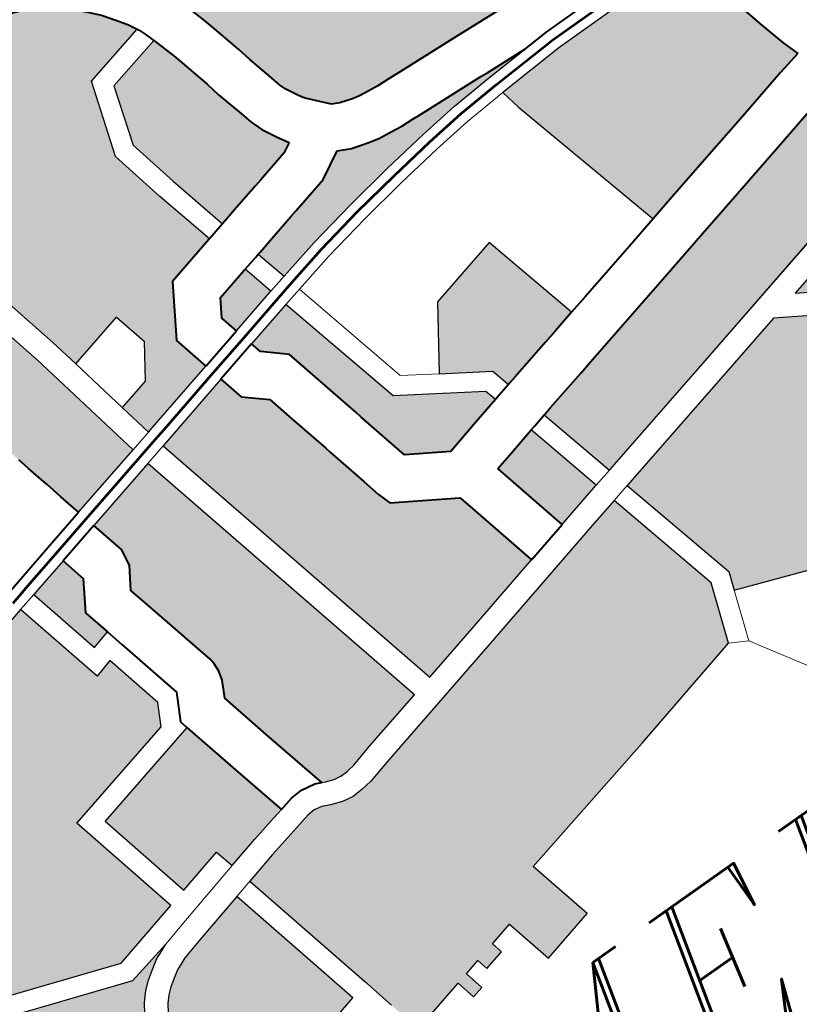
# Model space of a CAD drawing. Header units: metres. Extents: x 149090 to 149776, y 485756 to 486362.
# Tile 39 of 93: x 149582.81 to 149588.63, y 486296.48 to 486303.84. Entities that reach past the tile are written whole.
import ezdxf

# ---------------------------------------------------------------- set-up
doc = ezdxf.new("R2010")
doc.units = ezdxf.units.M
doc.header["$MEASUREMENT"] = 0
for name, color, linetype, lineweight in [('WVB-pen-brm-dik 018', 6, 'Continuous', 13), ('WVB-pen-brm-dik 050', 6, 'Continuous', 53), ('WVB-pen-dik 035', 1, 'Continuous', 40), ('WVB-raster-20%', 254, 'Continuous', 30), ('WVB-raster-60%', 253, 'Continuous', 30), ('WVB-tekst-dik 035', 1, 'Continuous', 40)]:
    doc.layers.add(name, color=color, linetype=linetype, lineweight=lineweight)
doc.styles.add('1 200   cursief   0.18', font='ITALICS.shx', dxfattribs={"height": 0.36})

# ---------------------------------------------------------------- blocks, each defined once
blk = doc.blocks.new('INZET')
at = {"layer": 'WVB-raster-20%', "extrusion": (0, 0, -1)}
for points in [[(0.09433, -0.066144), (0.094152, -0.066101), (0.093064, -0.065832), (0.093202, -0.065268), (0.092741, -0.064511), (0.091934, -0.064312), (0.091922, -0.06431), (0.092163, -0.063363), (0.092359, -0.062497), (0.092005, -0.061368), (0.091, -0.061128), (0.091074, -0.060991), (0.091236, -0.06076), (0.091314, -0.060651), (0.09144, -0.060509), (0.091543, -0.0604), (0.091711, -0.060249), (0.091801, -0.060176), (0.091908, -0.060098), (0.092043, -0.060017), (0.092237, -0.059915), (0.09236, -0.05986), (0.092559, -0.059788), (0.092958, -0.059651), (0.093199, -0.059567), (0.093976, -0.059303), (0.094445, -0.06066), (0.095114, -0.062599), (0.094726, -0.064226), (0.094631, -0.064687), (0.093733, -0.064466), (0.093601, -0.064995), (0.093931, -0.065496), (0.094439, -0.065617)], [(0.086334, -0.067883), (0.086018, -0.067805), (0.085252, -0.067617), (0.084354, -0.067403), (0.083519, -0.067194), (0.083146, -0.067108), (0.083234, -0.066853), (0.083349, -0.066424), (0.083444, -0.066047), (0.083624, -0.065342), (0.083704, -0.065002), (0.084888, -0.064977), (0.086011, -0.064984), (0.087081, -0.065045), (0.087014, -0.06536)], [(0.093006, -0.071557), (0.09207, -0.071327), (0.090757, -0.071001), (0.091023, -0.069917), (0.09109, -0.069642), (0.091094, -0.069627), (0.091993, -0.069085), (0.092058, -0.068887), (0.092128, -0.068598), (0.092285, -0.067957), (0.092308, -0.06786), (0.092465, -0.067218), (0.092569, -0.066793), (0.092896, -0.06651), (0.092992, -0.066123), (0.09408, -0.066392), (0.094269, -0.066439)], [(0.096843, -0.068311), (0.096553, -0.068231), (0.096657, -0.067809), (0.096386, -0.067369), (0.096481, -0.066982), (0.096482, -0.066981), (0.096993, -0.067106), (0.097129, -0.06714)], [(0.089032, -0.070577), (0.08707, -0.070102), (0.083814, -0.069304), (0.082266, -0.068922), (0.082445, -0.068618), (0.082744, -0.068093), (0.082884, -0.06777), (0.082886, -0.067766), (0.082964, -0.067784), (0.083355, -0.067875), (0.084188, -0.068083), (0.085087, -0.068297), (0.085851, -0.068484), (0.086694, -0.068693), (0.087669, -0.06893), (0.088328, -0.069091), (0.088545, -0.069144), (0.089218, -0.069307), (0.089333, -0.069335), (0.089351, -0.069339)], [(0.082182, -0.072277), (0.080778, -0.071444), (0.08124, -0.070667), (0.08137, -0.07044), (0.081431, -0.070336), (0.082081, -0.069237), (0.08373, -0.069644), (0.085241, -0.070014), (0.08346, -0.071089), (0.082796, -0.071506), (0.082685, -0.071591), (0.082595, -0.071676), (0.082504, -0.071777), (0.0824, -0.071906), (0.082336, -0.072018)], [(0.085247, -0.074321), (0.085228, -0.074171), (0.085157, -0.074029), (0.084839, -0.073854), (0.082483, -0.072456), (0.082639, -0.072194), (0.08269, -0.072104), (0.08277, -0.072005), (0.082846, -0.071921), (0.082913, -0.071857), (0.082996, -0.071793), (0.083644, -0.071387), (0.085723, -0.070132), (0.086987, -0.070442), (0.088945, -0.070916), (0.088449, -0.072843), (0.088543, -0.073115)], [(0.097478, -0.08527), (0.097327, -0.084692), (0.098208, -0.083077), (0.099059, -0.081516), (0.098198, -0.078981), (0.098929, -0.078731), (0.099041, -0.079047), (0.099398, -0.078924), (0.099119, -0.07807), (0.098737, -0.078201), (0.098827, -0.078449), (0.098102, -0.078697), (0.09758, -0.077161), (0.097716, -0.076616), (0.097488, -0.076255), (0.096553, -0.076048), (0.096699, -0.075419), (0.096931, -0.07547), (0.097071, -0.074904), (0.096706, -0.074812), (0.097249, -0.072575), (0.098078, -0.072788), (0.098414, -0.072878), (0.098495, -0.072913), (0.098605, -0.07296), (0.098719, -0.073033), (0.098835, -0.073112), (0.098925, -0.073192), (0.099014, -0.073291), (0.099092, -0.073411), (0.09918, -0.073553), (0.099241, -0.073682), (0.099539, -0.074535), (0.100321, -0.076795), (0.100386, -0.076945), (0.100488, -0.077071), (0.100613, -0.077175), (0.100756, -0.077268), (0.100919, -0.077325), (0.101027, -0.077331), (0.101361, -0.077795), (0.10168, -0.078633), (0.102468, -0.080923), (0.100595, -0.081548), (0.099651, -0.083281), (0.098845, -0.084767), (0.098853, -0.084791)]]:
    blk.add_hatch(color=256, dxfattribs=at).paths.add_polyline_path(points)
at = {"layer": 'WVB-raster-20%'}
for points in [[(-0.095873, -0.066523), (-0.095956, -0.066182), (-0.096019, -0.06591), (-0.096046, -0.065799), (-0.096106, -0.065557), (-0.096151, -0.065367), (-0.096218, -0.065094), (-0.096256, -0.064951), (-0.096373, -0.064479), (-0.096401, -0.064364), (-0.096446, -0.064247), (-0.096538, -0.064086), (-0.096646, -0.063958), (-0.096799, -0.063856), (-0.096914, -0.063804), (-0.09711, -0.063739), (-0.097346, -0.063663), (-0.097614, -0.063571), (-0.09771, -0.063538), (-0.097962, -0.063453), (-0.098358, -0.063317), (-0.098429, -0.063292), (-0.098441, -0.063285), (-0.098474, -0.063259), (-0.098497, -0.063233), (-0.098516, -0.063198), (-0.098529, -0.063164), (-0.098565, -0.06301), (-0.098586, -0.062903), (-0.098623, -0.062709), (-0.098634, -0.06261), (-0.098639, -0.062494), (-0.098637, -0.062467), (-0.098624, -0.062388), (-0.098598, -0.062308), (-0.098539, -0.06213), (-0.098501, -0.062018), (-0.09832, -0.061499), (-0.0982, -0.061146), (-0.097199, -0.061479), (-0.096026, -0.061891), (-0.095777, -0.062156), (-0.095616, -0.062345), (-0.09554, -0.062465), (-0.095463, -0.062646), (-0.095068, -0.064302), (-0.09467, -0.066228)], [(-0.092384, -0.065664), (-0.092453, -0.065384), (-0.092293, -0.065122), (-0.091767, -0.064992), (-0.09175, -0.064988), (-0.091625, -0.065477), (-0.09163, -0.065478)], [(-0.090808, -0.068982), (-0.091401, -0.068625), (-0.091448, -0.068432), (-0.091605, -0.067791), (-0.091628, -0.067694), (-0.091785, -0.067052), (-0.091942, -0.06641), (-0.09227, -0.066125), (-0.092312, -0.065956), (-0.09156, -0.06577), (-0.091552, -0.065768), (-0.091033, -0.067808), (-0.089862, -0.068554), (-0.089816, -0.068734), (-0.090293, -0.068853)], [(-0.094948, -0.072002), (-0.095055, -0.071984), (-0.095184, -0.07194), (-0.095234, -0.071916), (-0.095495, -0.07085), (-0.095691, -0.07005), (-0.095567, -0.069808), (-0.09553, -0.069668), (-0.095526, -0.069539), (-0.095535, -0.069449), (-0.095782, -0.068439), (-0.095806, -0.068342), (-0.095907, -0.067927), (-0.09571, -0.067606), (-0.09567, -0.067349), (-0.095802, -0.066815), (-0.094609, -0.066522), (-0.093346, -0.071641), (-0.094344, -0.071886), (-0.094691, -0.071977), (-0.094795, -0.071993), (-0.09483, -0.071998)], [(-0.089525, -0.068661), (-0.089601, -0.068365), (-0.090281, -0.067932), (-0.089681, -0.067039), (-0.088541, -0.066762), (-0.088135, -0.068323), (-0.088493, -0.068411), (-0.088711, -0.068463), (-0.089382, -0.068626), (-0.089501, -0.068655)], [(-0.099239, -0.072396), (-0.101011, -0.071786), (-0.101873, -0.068364), (-0.1015, -0.068259), (-0.101096, -0.068119), (-0.09992, -0.067834), (-0.09742, -0.067212), (-0.097061, -0.068683), (-0.096771, -0.068602), (-0.096546, -0.069525), (-0.09658, -0.069592), (-0.096714, -0.06985), (-0.098569, -0.070303), (-0.098136, -0.072117)], [(-0.090077, -0.070832), (-0.090343, -0.06975), (-0.090381, -0.069597), (-0.090123, -0.069532), (-0.089642, -0.069412), (-0.089324, -0.070648), (-0.089803, -0.070764)], [(-0.097041, -0.07216), (-0.097114, -0.071859), (-0.097845, -0.072044), (-0.098208, -0.070524), (-0.096404, -0.070083), (-0.096175, -0.071017), (-0.096082, -0.071396), (-0.095959, -0.071898), (-0.096128, -0.071937), (-0.096535, -0.07203)], [(-0.093978, -0.076009), (-0.094161, -0.075262), (-0.094538, -0.075354), (-0.094495, -0.075529), (-0.094818, -0.075608), (-0.094861, -0.075433), (-0.095116, -0.075496), (-0.095043, -0.075795), (-0.095226, -0.07584), (-0.095299, -0.07554), (-0.096178, -0.075756), (-0.096299, -0.075234), (-0.09642, -0.074716), (-0.096958, -0.0725), (-0.096453, -0.07237), (-0.09605, -0.072279), (-0.095684, -0.072194), (-0.095562, -0.072185), (-0.095438, -0.072206), (-0.095317, -0.072264), (-0.095142, -0.072325), (-0.09497, -0.072354), (-0.094797, -0.072347), (-0.094621, -0.072321), (-0.094258, -0.072225), (-0.091986, -0.071667), (-0.08972, -0.071104), (-0.089237, -0.070987), (-0.088762, -0.07283), (-0.089066, -0.073713), (-0.090981, -0.074192), (-0.093376, -0.074759), (-0.093121, -0.0758)], [(-0.101068, -0.076983), (-0.101121, -0.076983), (-0.101223, -0.076968), (-0.101306, -0.076948), (-0.102185, -0.076648), (-0.101531, -0.074754), (-0.102382, -0.074438), (-0.101689, -0.072459), (-0.101504, -0.071825), (-0.101321, -0.071785), (-0.101263, -0.072017), (-0.099252, -0.072709), (-0.09853, -0.072546), (-0.098634, -0.072592), (-0.098769, -0.07265), (-0.098911, -0.072741), (-0.099051, -0.072836), (-0.099172, -0.072943), (-0.099292, -0.073077), (-0.099388, -0.073224), (-0.099487, -0.073385), (-0.099565, -0.073548), (-0.09987, -0.07442), (-0.100648, -0.076668), (-0.100688, -0.076762), (-0.100738, -0.076823), (-0.100822, -0.076893), (-0.100912, -0.076952), (-0.100987, -0.076978)]]:
    blk.add_hatch(color=256, dxfattribs=at).paths.add_polyline_path(points)
at = {"layer": 'WVB-raster-60%', "extrusion": (0, 0, -1)}
for points in [[(0.086421, -0.064006), (0.086043, -0.063984), (0.085771, -0.063982), (0.086111, -0.062669), (0.086148, -0.062528), (0.086827, -0.061332), (0.087273, -0.060547), (0.090208, -0.061247), (0.090201, -0.061267), (0.09011, -0.061572), (0.090072, -0.061704), (0.089934, -0.062243), (0.089887, -0.062467), (0.089779, -0.062879), (0.089739, -0.063031), (0.0897, -0.06314), (0.089616, -0.063299), (0.089571, -0.063375), (0.089543, -0.063413), (0.089274, -0.063717), (0.089159, -0.06377), (0.08897, -0.063828), (0.08886, -0.063853), (0.088713, -0.063872), (0.088548, -0.063889), (0.088364, -0.063899), (0.088264, -0.063905), (0.088122, -0.063913), (0.087174, -0.063965), (0.087054, -0.063972)], [(0.091631, -0.064238), (0.091584, -0.064226), (0.091322, -0.064162), (0.090903, -0.064058), (0.090786, -0.064029), (0.090276, -0.063904), (0.090121, -0.063819), (0.090226, -0.063642), (0.090342, -0.063423), (0.090408, -0.063238), (0.090456, -0.063057), (0.090568, -0.062628), (0.090616, -0.062402), (0.090747, -0.061888), (0.090781, -0.06177), (0.090868, -0.06148), (0.090891, -0.06141), (0.09177, -0.06162), (0.092049, -0.062509), (0.091871, -0.063293)], [(0.091333, -0.065409), (0.090675, -0.065254), (0.089906, -0.065106), (0.089149, -0.064979), (0.088416, -0.064873), (0.08779, -0.064797), (0.087102, -0.064746), (0.08642, -0.064707), (0.087092, -0.064671), (0.087212, -0.064664), (0.088161, -0.064612), (0.088303, -0.064604), (0.088403, -0.064598), (0.088603, -0.064587), (0.088794, -0.064567), (0.088981, -0.064543), (0.089148, -0.064506), (0.08941, -0.064426), (0.089605, -0.064336), (0.090021, -0.064562), (0.090619, -0.064709), (0.090735, -0.064738), (0.091155, -0.064841), (0.091417, -0.064906), (0.091458, -0.064916)]]:
    blk.add_hatch(color=256, dxfattribs=at).paths.add_polyline_path(points)
at = {"layer": 'WVB-pen-brm-dik 018'}
for p, q in [((-0.091, -0.061128), (-0.092005, -0.061368)), ((-0.090983, -0.061159), (-0.091, -0.061128)), ((-0.090944, -0.061256), (-0.090983, -0.061159)), ((-0.090898, -0.061391), (-0.090944, -0.061256)), ((-0.092005, -0.061368), (-0.092359, -0.062497)), ((-0.09177, -0.06162), (-0.090891, -0.06141)), ((-0.090891, -0.06141), (-0.090898, -0.061391)), ((-0.092049, -0.062509), (-0.09177, -0.06162)), ((-0.092359, -0.062497), (-0.092163, -0.063363)), ((-0.091871, -0.063293), (-0.092049, -0.062509)), ((-0.095463, -0.062646), (-0.095068, -0.064302)), ((-0.094726, -0.064226), (-0.095114, -0.062599)), ((-0.092163, -0.063363), (-0.091922, -0.06431)), ((-0.091631, -0.064238), (-0.091871, -0.063293)), ((-0.094631, -0.064687), (-0.094726, -0.064226)), ((-0.091922, -0.06431), (-0.091682, -0.06425)), ((-0.091682, -0.06425), (-0.091631, -0.064238)), ((-0.095068, -0.064302), (-0.09467, -0.066228)), ((-0.093733, -0.064466), (-0.094631, -0.064687)), ((-0.093601, -0.064995), (-0.093733, -0.064466)), ((-0.094631, -0.064687), (-0.094439, -0.065617)), ((-0.094439, -0.065617), (-0.094631, -0.064687)), ((-0.093931, -0.065496), (-0.093601, -0.064995)), ((-0.091514, -0.06493), (-0.09175, -0.064988)), ((-0.09175, -0.064988), (-0.091625, -0.065477)), ((-0.091458, -0.064916), (-0.091514, -0.06493)), ((-0.091333, -0.065409), (-0.091458, -0.064916)), ((-0.088377, -0.065171), (-0.089103, -0.065276)), ((-0.08776, -0.065096), (-0.088377, -0.065171)), ((-0.087082, -0.065046), (-0.08776, -0.065096)), ((-0.087081, -0.065045), (-0.087082, -0.065046)), ((-0.087014, -0.06536), (-0.087081, -0.065045)), ((-0.089103, -0.065276), (-0.089853, -0.065401)), ((-0.091625, -0.065477), (-0.091333, -0.065409)), ((-0.089853, -0.065401), (-0.090612, -0.065547)), ((-0.086334, -0.067883), (-0.087014, -0.06536)), ((-0.094439, -0.065617), (-0.093931, -0.065496)), ((-0.09433, -0.066144), (-0.094439, -0.065617)), ((-0.090612, -0.065547), (-0.091259, -0.065699)), ((-0.091259, -0.065699), (-0.091552, -0.065768)), ((-0.091259, -0.065699), (-0.090772, -0.067619)), ((-0.090772, -0.067619), (-0.091259, -0.065699)), ((-0.091552, -0.065768), (-0.091033, -0.067808)), ((-0.09467, -0.066228), (-0.09433, -0.066144)), ((-0.094269, -0.066439), (-0.094609, -0.066522)), ((-0.093006, -0.071557), (-0.094269, -0.066439)), ((-0.094609, -0.066522), (-0.093346, -0.071641)), ((-0.089681, -0.067039), (-0.088541, -0.066762)), ((-0.088541, -0.066762), (-0.088135, -0.068323)), ((-0.090281, -0.067932), (-0.089681, -0.067039)), ((-0.097129, -0.06714), (-0.09742, -0.067212)), ((-0.09742, -0.067212), (-0.097061, -0.068683)), ((-0.096843, -0.068311), (-0.097129, -0.06714)), ((-0.090772, -0.067619), (-0.090281, -0.067932)), ((-0.090281, -0.067932), (-0.090772, -0.067619)), ((-0.091033, -0.067808), (-0.089862, -0.068554)), ((-0.089601, -0.068365), (-0.090281, -0.067932)), ((-0.086861, -0.068014), (-0.086334, -0.067883)), ((-0.087834, -0.06825), (-0.086861, -0.068014)), ((-0.096553, -0.068231), (-0.096843, -0.068311)), ((-0.096486, -0.068508), (-0.096553, -0.068231)), ((-0.088135, -0.068323), (-0.087834, -0.06825)), ((-0.089525, -0.068661), (-0.089601, -0.068365)), ((-0.096462, -0.068606), (-0.096486, -0.068508)), ((-0.089862, -0.068554), (-0.089816, -0.068734)), ((-0.097061, -0.068683), (-0.096771, -0.068602)), ((-0.096771, -0.068602), (-0.096546, -0.069525)), ((-0.096228, -0.069563), (-0.096462, -0.068606)), ((-0.089733, -0.068714), (-0.089525, -0.068661)), ((-0.089816, -0.068734), (-0.089733, -0.068714)), ((-0.089563, -0.069393), (-0.089642, -0.069412)), ((-0.089642, -0.069412), (-0.089324, -0.070648)), ((-0.089351, -0.069339), (-0.089563, -0.069393)), ((-0.089032, -0.070577), (-0.089351, -0.069339)), ((-0.083814, -0.069304), (-0.08707, -0.070102)), ((-0.096546, -0.069525), (-0.09658, -0.069592)), ((-0.096314, -0.069729), (-0.096228, -0.069563)), ((-0.09658, -0.069592), (-0.096714, -0.06985)), ((-0.096434, -0.069961), (-0.096314, -0.069729)), ((-0.085241, -0.070014), (-0.08373, -0.069644)), ((-0.096714, -0.06985), (-0.098569, -0.070303)), ((-0.096404, -0.070083), (-0.096434, -0.069961)), ((-0.08346, -0.071089), (-0.085241, -0.070014)), ((-0.098208, -0.070524), (-0.096404, -0.070083)), ((-0.08707, -0.070102), (-0.089032, -0.070577)), ((-0.086987, -0.070442), (-0.085723, -0.070132)), ((-0.085723, -0.070132), (-0.083644, -0.071387)), ((-0.098569, -0.070303), (-0.098136, -0.072117)), ((-0.088945, -0.070916), (-0.086987, -0.070442)), ((-0.097845, -0.072044), (-0.098208, -0.070524)), ((-0.089324, -0.070648), (-0.089032, -0.070577)), ((-0.089032, -0.070577), (-0.089324, -0.070648)), ((-0.089803, -0.070764), (-0.090077, -0.070832)), ((-0.089324, -0.070648), (-0.089803, -0.070764)), ((-0.090077, -0.070832), (-0.090757, -0.071001)), ((-0.090757, -0.071001), (-0.09207, -0.071327)), ((-0.08972, -0.071104), (-0.089237, -0.070987)), ((-0.088945, -0.070916), (-0.089237, -0.070987)), ((-0.089237, -0.070987), (-0.088945, -0.070916)), ((-0.089237, -0.070987), (-0.088762, -0.07283)), ((-0.088449, -0.072843), (-0.088945, -0.070916)), ((-0.091986, -0.071667), (-0.08972, -0.071104)), ((-0.09207, -0.071327), (-0.093006, -0.071557)), ((-0.093346, -0.071641), (-0.094344, -0.071886)), ((-0.099239, -0.072396), (-0.101011, -0.071786)), ((-0.094258, -0.072225), (-0.091986, -0.071667)), ((-0.097114, -0.071859), (-0.097845, -0.072044)), ((-0.097041, -0.07216), (-0.097114, -0.071859)), ((-0.096128, -0.071937), (-0.096535, -0.07203)), ((-0.095959, -0.071898), (-0.096128, -0.071937)), ((-0.095737, -0.071847), (-0.095959, -0.071898)), ((-0.095544, -0.071833), (-0.095737, -0.071847)), ((-0.09533, -0.07187), (-0.095544, -0.071833)), ((-0.095234, -0.071916), (-0.09533, -0.07187)), ((-0.095184, -0.07194), (-0.095234, -0.071916)), ((-0.095055, -0.071984), (-0.095184, -0.07194)), ((-0.094344, -0.071886), (-0.094691, -0.071977)), ((-0.101263, -0.072017), (-0.099252, -0.072709)), ((-0.096535, -0.07203), (-0.097041, -0.07216)), ((-0.094948, -0.072002), (-0.095055, -0.071984)), ((-0.09483, -0.071998), (-0.094948, -0.072002)), ((-0.094795, -0.071993), (-0.09483, -0.071998)), ((-0.094691, -0.071977), (-0.094795, -0.071993)), ((-0.098136, -0.072117), (-0.099239, -0.072396)), ((-0.098167, -0.07245), (-0.097041, -0.07216)), ((-0.097041, -0.07216), (-0.098167, -0.07245)), ((-0.09605, -0.072279), (-0.095684, -0.072194)), ((-0.095684, -0.072194), (-0.095562, -0.072185)), ((-0.095562, -0.072185), (-0.095438, -0.072206)), ((-0.095438, -0.072206), (-0.095317, -0.072264)), ((-0.094621, -0.072321), (-0.094258, -0.072225)), ((-0.096958, -0.0725), (-0.096453, -0.07237)), ((-0.096453, -0.07237), (-0.09605, -0.072279)), ((-0.095317, -0.072264), (-0.095142, -0.072325)), ((-0.095142, -0.072325), (-0.09497, -0.072354)), ((-0.09497, -0.072354), (-0.094797, -0.072347)), ((-0.094797, -0.072347), (-0.094621, -0.072321)), ((-0.09853, -0.072546), (-0.098167, -0.07245)), ((-0.098167, -0.07245), (-0.09853, -0.072546)), ((-0.097249, -0.072575), (-0.096958, -0.0725)), ((-0.096958, -0.0725), (-0.097249, -0.072575)), ((-0.09642, -0.074716), (-0.096958, -0.0725)), ((-0.099252, -0.072709), (-0.09853, -0.072546)), ((-0.098769, -0.07265), (-0.098911, -0.072741)), ((-0.098634, -0.072592), (-0.098769, -0.07265)), ((-0.09853, -0.072546), (-0.098634, -0.072592)), ((-0.098078, -0.072788), (-0.097249, -0.072575)), ((-0.097249, -0.072575), (-0.096706, -0.074812)), ((-0.098911, -0.072741), (-0.099051, -0.072836)), ((-0.098414, -0.072878), (-0.098078, -0.072788)), ((-0.099172, -0.072943), (-0.099292, -0.073077)), ((-0.099051, -0.072836), (-0.099172, -0.072943)), ((-0.098719, -0.073033), (-0.098605, -0.07296)), ((-0.098605, -0.07296), (-0.098495, -0.072913)), ((-0.098495, -0.072913), (-0.098414, -0.072878)), ((-0.088762, -0.07283), (-0.089066, -0.073713)), ((-0.088543, -0.073115), (-0.088449, -0.072843)), ((-0.099292, -0.073077), (-0.099388, -0.073224)), ((-0.098925, -0.073192), (-0.098835, -0.073112)), ((-0.098835, -0.073112), (-0.098719, -0.073033)), ((-0.088543, -0.073115), (-0.088799, -0.07386)), ((-0.088799, -0.07386), (-0.088543, -0.073115)), ((-0.085247, -0.074321), (-0.088543, -0.073115)), ((-0.099014, -0.073291), (-0.098925, -0.073192)), ((-0.099092, -0.073411), (-0.099014, -0.073291)), ((-0.089066, -0.073713), (-0.090981, -0.074192)), ((-0.089066, -0.073713), (-0.088799, -0.07386)), ((-0.088799, -0.07386), (-0.089066, -0.073713)), ((-0.088799, -0.07386), (-0.087647, -0.075711)), ((-0.087647, -0.075711), (-0.088799, -0.07386)), ((-0.090981, -0.074192), (-0.093376, -0.074759)), ((-0.096299, -0.075234), (-0.09642, -0.074716)), ((-0.096706, -0.074812), (-0.097071, -0.074904)), ((-0.093376, -0.074759), (-0.093121, -0.0758)), ((-0.094161, -0.075262), (-0.094538, -0.075354)), ((-0.093978, -0.076009), (-0.094161, -0.075262)), ((-0.094861, -0.075433), (-0.095116, -0.075496)), ((-0.094818, -0.075608), (-0.094861, -0.075433)), ((-0.094538, -0.075354), (-0.094495, -0.075529)), ((-0.095299, -0.07554), (-0.096178, -0.075756)), ((-0.095226, -0.07584), (-0.095299, -0.07554)), ((-0.095116, -0.075496), (-0.095043, -0.075795)), ((-0.094495, -0.075529), (-0.094818, -0.075608)), ((-0.095043, -0.075795), (-0.095226, -0.07584)), ((-0.093121, -0.0758), (-0.093978, -0.076009))]:
    blk.add_line(p, q, dxfattribs=at)
at = {"layer": 'WVB-pen-brm-dik 050'}
for p, q in [((-0.092348, -0.06581), (-0.091586, -0.065622)), ((-0.094645, -0.066376), (-0.094305, -0.066293)), ((-0.097456, -0.067067), (-0.097165, -0.066994))]:
    blk.add_line(p, q, dxfattribs=at)
at = {"layer": 'WVB-pen-brm-dik 050', "flags": 128}
for points in [[(-0.087089, -0.064896), (-0.086016, -0.064834), (-0.084887, -0.064827), (-0.083701, -0.064852)], [(-0.091294, -0.065553), (-0.090644, -0.065401), (-0.089879, -0.065253), (-0.089126, -0.065127), (-0.088397, -0.065022), (-0.087775, -0.064946), (-0.087092, -0.064896), (-0.087089, -0.064896)], [(-0.091586, -0.065622), (-0.091294, -0.065553)], [(-0.093028, -0.065978), (-0.092348, -0.06581)], [(-0.094305, -0.066293), (-0.094116, -0.066246), (-0.093028, -0.065978)], [(-0.095838, -0.066669), (-0.094645, -0.066376)], [(-0.096517, -0.066835), (-0.095837, -0.066669)], [(-0.097165, -0.066994), (-0.097029, -0.06696), (-0.096518, -0.066835)]]:
    blk.add_lwpolyline(points, dxfattribs=at)
at = {"layer": 'WVB-pen-dik 035', "flags": 128}
for points in [[(-0.093976, -0.059303), (-0.093199, -0.059567), (-0.092958, -0.059651), (-0.092559, -0.059788), (-0.09236, -0.05986), (-0.092237, -0.059915), (-0.092043, -0.060017), (-0.091908, -0.060098), (-0.091801, -0.060176), (-0.091711, -0.060249), (-0.091543, -0.0604), (-0.09144, -0.060509), (-0.091314, -0.060651), (-0.091236, -0.06076), (-0.091074, -0.060991), (-0.091, -0.061128)], [(-0.091, -0.061128), (-0.090983, -0.061159), (-0.090944, -0.061256), (-0.090898, -0.061391), (-0.090891, -0.06141)], [(-0.089274, -0.063717), (-0.089543, -0.063413), (-0.089571, -0.063375), (-0.089616, -0.063299), (-0.0897, -0.06314), (-0.089739, -0.063031), (-0.089779, -0.062879), (-0.089887, -0.062467), (-0.089934, -0.062243), (-0.090072, -0.061704), (-0.09011, -0.061572), (-0.090201, -0.061267), (-0.090208, -0.061247)], [(-0.090891, -0.06141), (-0.090868, -0.06148), (-0.090781, -0.06177), (-0.090747, -0.061888), (-0.090616, -0.062402), (-0.090568, -0.062628), (-0.090456, -0.063057), (-0.090408, -0.063238), (-0.090342, -0.063423), (-0.090226, -0.063642), (-0.090121, -0.063819)], [(-0.090121, -0.063819), (-0.090276, -0.063904), (-0.090786, -0.064029), (-0.090903, -0.064058), (-0.091322, -0.064162), (-0.091584, -0.064226), (-0.091631, -0.064238)], [(-0.086421, -0.064006), (-0.087054, -0.063972), (-0.087174, -0.063965), (-0.088122, -0.063913), (-0.088264, -0.063905), (-0.088364, -0.063899), (-0.088548, -0.063889), (-0.088713, -0.063872), (-0.08886, -0.063853), (-0.08897, -0.063828), (-0.089159, -0.06377), (-0.089274, -0.063717)], [(-0.091631, -0.064238), (-0.091682, -0.06425), (-0.091922, -0.06431)], [(-0.091922, -0.06431), (-0.091934, -0.064312), (-0.092741, -0.064511), (-0.093202, -0.065268), (-0.093064, -0.065832)], [(-0.091458, -0.064916), (-0.091417, -0.064906), (-0.091155, -0.064841), (-0.090735, -0.064738), (-0.090619, -0.064709), (-0.090021, -0.064562), (-0.089605, -0.064336)], [(-0.089605, -0.064336), (-0.08941, -0.064426), (-0.089148, -0.064506), (-0.088981, -0.064543), (-0.088794, -0.064567), (-0.088603, -0.064587), (-0.088403, -0.064598), (-0.088303, -0.064604), (-0.088161, -0.064612), (-0.087212, -0.064664), (-0.087092, -0.064671), (-0.08642, -0.064707)], [(-0.08642, -0.064707), (-0.08602, -0.064684), (-0.084885, -0.064677), (-0.083526, -0.064705), (-0.083052, -0.064718)], [(-0.092384, -0.065664), (-0.092453, -0.065384), (-0.092293, -0.065122), (-0.091767, -0.064992), (-0.09175, -0.064988)], [(-0.09175, -0.064988), (-0.091514, -0.06493), (-0.091458, -0.064916)], [(-0.083704, -0.065002), (-0.083624, -0.065342), (-0.083444, -0.066047), (-0.083349, -0.066424), (-0.083234, -0.066853), (-0.083146, -0.067108)], [(-0.096106, -0.065557), (-0.096151, -0.065367)], [(-0.096046, -0.065799), (-0.096106, -0.065557)], [(-0.093064, -0.065832), (-0.092384, -0.065664)], [(-0.096019, -0.06591), (-0.096046, -0.065799)], [(-0.095956, -0.066182), (-0.096019, -0.06591)], [(-0.092312, -0.065956), (-0.092992, -0.066123)], [(-0.090808, -0.068982), (-0.091401, -0.068625), (-0.091448, -0.068432), (-0.091605, -0.067791), (-0.091628, -0.067694), (-0.091785, -0.067052), (-0.091942, -0.06641), (-0.09227, -0.066125), (-0.092312, -0.065956)], [(-0.095873, -0.066523), (-0.095956, -0.066182)], [(-0.092992, -0.066123), (-0.092896, -0.06651), (-0.092569, -0.066793), (-0.092465, -0.067218), (-0.092308, -0.06786), (-0.092285, -0.067957), (-0.092128, -0.068598), (-0.092058, -0.068887), (-0.091993, -0.069085), (-0.091094, -0.069627), (-0.09109, -0.069642), (-0.091023, -0.069917), (-0.090757, -0.071001)], [(-0.096553, -0.066689), (-0.095873, -0.066523)], [(-0.105049, -0.069122), (-0.10377, -0.068611), (-0.103588, -0.068541), (-0.103203, -0.068427), (-0.10228, -0.068168), (-0.10159, -0.067972), (-0.10118, -0.067831), (-0.099991, -0.067543), (-0.097065, -0.066815), (-0.096553, -0.066689)], [(-0.095802, -0.066815), (-0.096482, -0.066981)], [(-0.095234, -0.071916), (-0.095495, -0.07085), (-0.095691, -0.07005), (-0.095567, -0.069808), (-0.09553, -0.069668), (-0.095526, -0.069539), (-0.095535, -0.069449), (-0.095782, -0.068439), (-0.095806, -0.068342), (-0.095907, -0.067927), (-0.09571, -0.067606), (-0.09567, -0.067349), (-0.095802, -0.066815)], [(-0.096482, -0.066981), (-0.096481, -0.066982), (-0.096386, -0.067369), (-0.096657, -0.067809), (-0.096553, -0.068231)], [(-0.083146, -0.067108), (-0.083519, -0.067194), (-0.084354, -0.067403), (-0.085252, -0.067617), (-0.086018, -0.067805), (-0.086334, -0.067883)], [(-0.089351, -0.069339), (-0.089333, -0.069335), (-0.089218, -0.069307), (-0.088545, -0.069144), (-0.088328, -0.069091), (-0.087669, -0.06893), (-0.086694, -0.068693), (-0.085851, -0.068484), (-0.085087, -0.068297), (-0.084188, -0.068083), (-0.083355, -0.067875), (-0.082964, -0.067784), (-0.082886, -0.067766)], [(-0.086334, -0.067883), (-0.086861, -0.068014), (-0.087834, -0.06825), (-0.088135, -0.068323)], [(-0.096553, -0.068231), (-0.096486, -0.068508), (-0.096462, -0.068606), (-0.096228, -0.069563), (-0.096314, -0.069729), (-0.096434, -0.069961), (-0.096404, -0.070083)], [(-0.088135, -0.068323), (-0.088493, -0.068411), (-0.088711, -0.068463), (-0.089382, -0.068626), (-0.089501, -0.068655), (-0.089525, -0.068661)], [(-0.089525, -0.068661), (-0.089733, -0.068714), (-0.089816, -0.068734)], [(-0.089816, -0.068734), (-0.090293, -0.068853), (-0.090808, -0.068982)], [(-0.090381, -0.069597), (-0.090123, -0.069532), (-0.089642, -0.069412)], [(-0.089642, -0.069412), (-0.089563, -0.069393), (-0.089351, -0.069339)], [(-0.090077, -0.070832), (-0.090343, -0.06975), (-0.090381, -0.069597)], [(-0.096404, -0.070083), (-0.096175, -0.071017), (-0.096082, -0.071396), (-0.095959, -0.071898)], [(-0.090757, -0.071001), (-0.090077, -0.070832)], [(-0.095959, -0.071898), (-0.095737, -0.071847), (-0.095544, -0.071833), (-0.09533, -0.07187), (-0.095234, -0.071916)]]:
    blk.add_lwpolyline(points, dxfattribs=at)
at = {"layer": 'WVB-raster-20%', "flags": 128}
for points in [[(-0.095114, -0.062599), (-0.094726, -0.064226), (-0.094631, -0.064687), (-0.093733, -0.064466), (-0.093601, -0.064995), (-0.093931, -0.065496), (-0.094439, -0.065617), (-0.09433, -0.066144), (-0.094152, -0.066101), (-0.093064, -0.065832), (-0.093202, -0.065268), (-0.092741, -0.064511), (-0.091934, -0.064312), (-0.091922, -0.06431), (-0.092163, -0.063363), (-0.092359, -0.062497), (-0.092005, -0.061368), (-0.091, -0.061128), (-0.091074, -0.060991), (-0.091236, -0.06076)], [(-0.096151, -0.065367), (-0.096106, -0.065557), (-0.096046, -0.065799), (-0.096019, -0.06591), (-0.095956, -0.066182), (-0.095873, -0.066523), (-0.09467, -0.066228), (-0.095068, -0.064302), (-0.095463, -0.062646)], [(-0.096178, -0.075756), (-0.095299, -0.07554), (-0.095226, -0.07584), (-0.095043, -0.075795), (-0.095116, -0.075496), (-0.094861, -0.075433), (-0.094818, -0.075608), (-0.094495, -0.075529), (-0.094538, -0.075354), (-0.094161, -0.075262), (-0.093978, -0.076009), (-0.093121, -0.0758), (-0.093376, -0.074759), (-0.090981, -0.074192), (-0.089066, -0.073713), (-0.088762, -0.07283), (-0.089237, -0.070987), (-0.08972, -0.071104), (-0.091986, -0.071667), (-0.094258, -0.072225), (-0.094621, -0.072321), (-0.094797, -0.072347), (-0.09497, -0.072354), (-0.095142, -0.072325), (-0.095317, -0.072264), (-0.095438, -0.072206), (-0.095562, -0.072185), (-0.095684, -0.072194), (-0.09605, -0.072279), (-0.096453, -0.07237), (-0.096958, -0.0725), (-0.09642, -0.074716), (-0.096299, -0.075234)], [(-0.099388, -0.073224), (-0.099292, -0.073077), (-0.099172, -0.072943), (-0.099051, -0.072836), (-0.098911, -0.072741), (-0.098769, -0.07265), (-0.098634, -0.072592), (-0.09853, -0.072546), (-0.099252, -0.072709), (-0.101263, -0.072017)], [(-0.097071, -0.074904), (-0.096706, -0.074812), (-0.097249, -0.072575), (-0.098078, -0.072788), (-0.098414, -0.072878), (-0.098495, -0.072913), (-0.098605, -0.07296), (-0.098719, -0.073033), (-0.098835, -0.073112), (-0.098925, -0.073192), (-0.099014, -0.073291), (-0.099092, -0.073411)]]:
    blk.add_lwpolyline(points, dxfattribs=at)
for points in [[(-0.091625, -0.065477), (-0.09175, -0.064988), (-0.091767, -0.064992), (-0.092293, -0.065122), (-0.092453, -0.065384), (-0.092384, -0.065664), (-0.09163, -0.065478)], [(-0.083146, -0.067108), (-0.083234, -0.066853), (-0.083349, -0.066424), (-0.083444, -0.066047), (-0.083624, -0.065342), (-0.083704, -0.065002), (-0.084888, -0.064977), (-0.086011, -0.064984), (-0.087081, -0.065045), (-0.087014, -0.06536), (-0.086334, -0.067883), (-0.086018, -0.067805), (-0.085252, -0.067617), (-0.084354, -0.067403), (-0.083519, -0.067194)], [(-0.089816, -0.068734), (-0.089862, -0.068554), (-0.091033, -0.067808), (-0.091552, -0.065768), (-0.09156, -0.06577), (-0.092312, -0.065956), (-0.09227, -0.066125), (-0.091942, -0.06641), (-0.091785, -0.067052), (-0.091628, -0.067694), (-0.091605, -0.067791), (-0.091448, -0.068432), (-0.091401, -0.068625), (-0.090808, -0.068982), (-0.090293, -0.068853)], [(-0.090757, -0.071001), (-0.091023, -0.069917), (-0.09109, -0.069642), (-0.091094, -0.069627), (-0.091993, -0.069085), (-0.092058, -0.068887), (-0.092128, -0.068598), (-0.092285, -0.067957), (-0.092308, -0.06786), (-0.092465, -0.067218), (-0.092569, -0.066793), (-0.092896, -0.06651), (-0.092992, -0.066123), (-0.09408, -0.066392), (-0.094269, -0.066439), (-0.093006, -0.071557), (-0.09207, -0.071327)], [(-0.093346, -0.071641), (-0.094609, -0.066522), (-0.095802, -0.066815), (-0.09567, -0.067349), (-0.09571, -0.067606), (-0.095907, -0.067927), (-0.095806, -0.068342), (-0.095782, -0.068439), (-0.095535, -0.069449), (-0.095526, -0.069539), (-0.09553, -0.069668), (-0.095567, -0.069808), (-0.095691, -0.07005), (-0.095495, -0.07085), (-0.095234, -0.071916), (-0.095184, -0.07194), (-0.095055, -0.071984), (-0.094948, -0.072002), (-0.09483, -0.071998), (-0.094795, -0.071993), (-0.094691, -0.071977), (-0.094344, -0.071886)], [(-0.088135, -0.068323), (-0.088541, -0.066762), (-0.089681, -0.067039), (-0.090281, -0.067932), (-0.089601, -0.068365), (-0.089525, -0.068661), (-0.089501, -0.068655), (-0.089382, -0.068626), (-0.088711, -0.068463), (-0.088493, -0.068411)], [(-0.096553, -0.068231), (-0.096657, -0.067809), (-0.096386, -0.067369), (-0.096481, -0.066982), (-0.096482, -0.066981), (-0.096993, -0.067106), (-0.097129, -0.06714), (-0.096843, -0.068311)], [(-0.096714, -0.06985), (-0.09658, -0.069592), (-0.096546, -0.069525), (-0.096771, -0.068602), (-0.097061, -0.068683), (-0.09742, -0.067212), (-0.09992, -0.067834), (-0.101096, -0.068119), (-0.1015, -0.068259), (-0.101873, -0.068364), (-0.101011, -0.071786), (-0.099239, -0.072396), (-0.098136, -0.072117), (-0.098569, -0.070303)], [(-0.082266, -0.068922), (-0.082445, -0.068618), (-0.082744, -0.068093), (-0.082884, -0.06777), (-0.082886, -0.067766), (-0.082964, -0.067784), (-0.083355, -0.067875), (-0.084188, -0.068083), (-0.085087, -0.068297), (-0.085851, -0.068484), (-0.086694, -0.068693), (-0.087669, -0.06893), (-0.088328, -0.069091), (-0.088545, -0.069144), (-0.089218, -0.069307), (-0.089333, -0.069335), (-0.089351, -0.069339), (-0.089032, -0.070577), (-0.08707, -0.070102), (-0.083814, -0.069304)], [(-0.080778, -0.071444), (-0.08124, -0.070667), (-0.08137, -0.07044), (-0.081431, -0.070336), (-0.082081, -0.069237), (-0.08373, -0.069644), (-0.085241, -0.070014), (-0.08346, -0.071089), (-0.082796, -0.071506), (-0.082685, -0.071591), (-0.082595, -0.071676), (-0.082504, -0.071777), (-0.0824, -0.071906), (-0.082336, -0.072018), (-0.082182, -0.072277)], [(-0.089324, -0.070648), (-0.089642, -0.069412), (-0.090123, -0.069532), (-0.090381, -0.069597), (-0.090343, -0.06975), (-0.090077, -0.070832), (-0.089803, -0.070764)], [(-0.095959, -0.071898), (-0.096082, -0.071396), (-0.096175, -0.071017), (-0.096404, -0.070083), (-0.098208, -0.070524), (-0.097845, -0.072044), (-0.097114, -0.071859), (-0.097041, -0.07216), (-0.096535, -0.07203), (-0.096128, -0.071937)], [(-0.082483, -0.072456), (-0.082639, -0.072194), (-0.08269, -0.072104), (-0.08277, -0.072005), (-0.082846, -0.071921), (-0.082913, -0.071857), (-0.082996, -0.071793), (-0.083644, -0.071387), (-0.085723, -0.070132), (-0.086987, -0.070442), (-0.088945, -0.070916), (-0.088449, -0.072843), (-0.088543, -0.073115), (-0.085247, -0.074321), (-0.085228, -0.074171), (-0.085157, -0.074029), (-0.084839, -0.073854)]]:
    blk.add_lwpolyline(points, close=True, dxfattribs=at)
at = {"layer": 'WVB-raster-60%', "flags": 128}
blk.add_lwpolyline([(-0.09011, -0.061572), (-0.090072, -0.061704), (-0.089934, -0.062243), (-0.089887, -0.062467), (-0.089779, -0.062879), (-0.089739, -0.063031), (-0.0897, -0.06314), (-0.089616, -0.063299), (-0.089571, -0.063375), (-0.089543, -0.063413), (-0.089274, -0.063717), (-0.089159, -0.06377), (-0.08897, -0.063828), (-0.08886, -0.063853), (-0.088713, -0.063872), (-0.088548, -0.063889), (-0.088364, -0.063899), (-0.088264, -0.063905), (-0.088122, -0.063913), (-0.087174, -0.063965), (-0.087054, -0.063972), (-0.086421, -0.064006)], dxfattribs=at)
for points in [[(-0.090121, -0.063819), (-0.090226, -0.063642), (-0.090342, -0.063423), (-0.090408, -0.063238), (-0.090456, -0.063057), (-0.090568, -0.062628), (-0.090616, -0.062402), (-0.090747, -0.061888), (-0.090781, -0.06177), (-0.090868, -0.06148), (-0.090891, -0.06141), (-0.09177, -0.06162), (-0.092049, -0.062509), (-0.091871, -0.063293), (-0.091631, -0.064238), (-0.091584, -0.064226), (-0.091322, -0.064162), (-0.090903, -0.064058), (-0.090786, -0.064029), (-0.090276, -0.063904)], [(-0.08642, -0.064707), (-0.087092, -0.064671), (-0.087212, -0.064664), (-0.088161, -0.064612), (-0.088303, -0.064604), (-0.088403, -0.064598), (-0.088603, -0.064587), (-0.088794, -0.064567), (-0.088981, -0.064543), (-0.089148, -0.064506), (-0.08941, -0.064426), (-0.089605, -0.064336), (-0.090021, -0.064562), (-0.090619, -0.064709), (-0.090735, -0.064738), (-0.091155, -0.064841), (-0.091417, -0.064906), (-0.091458, -0.064916), (-0.091333, -0.065409), (-0.090675, -0.065254), (-0.089906, -0.065106), (-0.089149, -0.064979), (-0.088416, -0.064873), (-0.08779, -0.064797), (-0.087102, -0.064746)]]:
    blk.add_lwpolyline(points, close=True, dxfattribs=at)
at = {"layer": 'WVB-tekst-dik 035', "style": '1 200   cursief   0.18'}
blk.add_text('ALMERE-STAD', height=0.0024, dxfattribs=at).set_placement((-0.099953, -0.078845))

msp = doc.modelspace()

# ---------------------------------------------------------------- block references
at = {"layer": 'WVB-raster-60%', "xscale": 500.0000000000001, "yscale": 500.0000000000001, "zscale": 500.0000000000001, "rotation": 35.19028839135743}
msp.add_blockref('INZET', (149603.259, 486354.9637), dxfattribs=at)

doc.saveas('drawing.dxf')
